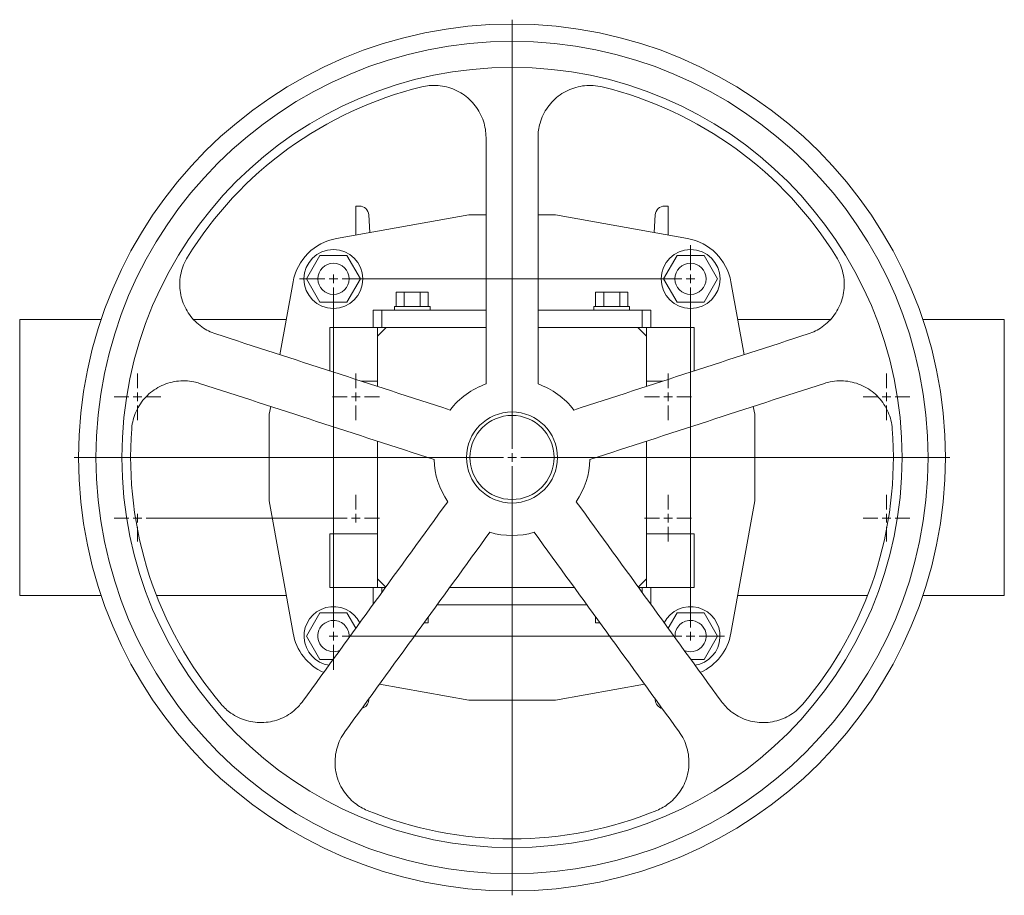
# Model space of a CAD drawing. Header units: millimetres. Extents: x -747 to 586, y -142 to 3804.
# Tile 1 of 4: x -747 to -179, y -142 to 363. Entities that reach past the tile are written whole.
import ezdxf

# ---------------------------------------------------------------- set-up
doc = ezdxf.new("R2010")
doc.units = ezdxf.units.MM

# ---------------------------------------------------------------- blocks, each defined once
blk = doc.blocks.new('SW_CENTERMARKSYMBOL_37')
at = {"color": 0, "linetype": 'Continuous', "lineweight": 0}
for p, q in [((0, 5), (0, 13.5)), ((-5, 0), (-13.5, 0)), ((0, 0), (-2.5, 0)), ((0, 0), (0, 2.5)), ((0, 0), (0, -2.5)), ((0, 0), (2.5, 0)), ((5, 0), (13.5, 0)), ((0, -5), (0, -13.5))]:
    blk.add_line(p, q, dxfattribs=at)
blk = doc.blocks.new('SW_CENTERMARKSYMBOL_38')
at = {"color": 0, "linetype": 'Continuous', "lineweight": 0}
for p, q in [((0, 5), (0, 13.5)), ((-5, 0), (-13.5, 0)), ((0, 0), (-2.5, 0)), ((0, 0), (0, 2.5)), ((0, 0), (0, -2.5)), ((0, 0), (2.5, 0)), ((5, 0), (13.5, 0)), ((0, -5), (0, -13.5))]:
    blk.add_line(p, q, dxfattribs=at)
blk = doc.blocks.new('SW_CENTERMARKSYMBOL_39')
at = {"color": 0, "linetype": 'Continuous', "lineweight": 0}
for p, q in [((0, 5), (0, 13.5)), ((-5, 0), (-13.5, 0)), ((0, 0), (-2.5, 0)), ((0, 0), (0, 2.5)), ((0, 0), (0, -2.5)), ((0, 0), (2.5, 0)), ((5, 0), (13.5, 0)), ((0, -5), (0, -13.5))]:
    blk.add_line(p, q, dxfattribs=at)
blk = doc.blocks.new('SW_CENTERMARKSYMBOL_40')
at = {"color": 0, "linetype": 'Continuous', "lineweight": 0}
for p, q in [((0, 5), (0, 13.5)), ((-5, 0), (-13.5, 0)), ((0, 0), (-2.5, 0)), ((0, 0), (0, 2.5)), ((0, 0), (0, -2.5)), ((0, 0), (2.5, 0)), ((5, 0), (13.5, 0)), ((0, -5), (0, -13.5))]:
    blk.add_line(p, q, dxfattribs=at)
blk = doc.blocks.new('SW_CENTERMARKSYMBOL_41')
at = {"color": 0, "linetype": 'Continuous', "lineweight": 0}
for p, q in [((0, 5), (0, 13.5)), ((-5, 0), (-13.5, 0)), ((0, 0), (-2.5, 0)), ((0, 0), (0, 2.5)), ((0, 0), (0, -2.5)), ((0, 0), (2.5, 0)), ((5, 0), (13.5, 0)), ((0, -5), (0, -13.5))]:
    blk.add_line(p, q, dxfattribs=at)
blk = doc.blocks.new('SW_CENTERMARKSYMBOL_42')
at = {"color": 0, "linetype": 'Continuous', "lineweight": 0}
for p, q in [((0, 5), (0, 13.5)), ((-5, 0), (-13.5, 0)), ((0, 0), (-2.5, 0)), ((0, 0), (0, 2.5)), ((0, 0), (0, -2.5)), ((0, 0), (2.5, 0)), ((5, 0), (13.5, 0)), ((0, -5), (0, -13.5))]:
    blk.add_line(p, q, dxfattribs=at)
blk = doc.blocks.new('SW_CENTERMARKSYMBOL_43')
at = {"color": 0, "linetype": 'Continuous', "lineweight": 0}
for p, q in [((126, 5), (126, 13.5)), ((-5, 0), (-13.5, 0)), ((0, 0), (-2.5, 0)), ((0, 0), (0, 2.5)), ((0, 0), (0, -2.5)), ((0, 0), (2.5, 0)), ((5, 0), (13.5, 0)), ((5, 0), (121, 0)), ((121, 0), (112.5, 0)), ((126, 0), (123.5, 0)), ((126, 0), (126, 2.5)), ((126, 0), (126, -2.5)), ((126, 0), (128.5, 0)), ((131, 0), (139.5, 0)), ((0, -5), (0, -13.5))]:
    blk.add_line(p, q, dxfattribs=at)
blk = doc.blocks.new('SW_CENTERMARKSYMBOL_44')
at = {"color": 0, "linetype": 'Continuous', "lineweight": 0}
for p, q in [((0, 5), (0, 252.5)), ((-5, 0), (-252.5, 0)), ((0, 0), (-2.5, 0)), ((0, 0), (0, 2.5)), ((0, 0), (0, -2.5)), ((0, 0), (2.5, 0)), ((5, 0), (252.5, 0)), ((0, -5), (0, -252.5))]:
    blk.add_line(p, q, dxfattribs=at)
blk = doc.blocks.new('SW_CENTERMARKSYMBOL_45')
at = {"color": 0, "linetype": 'Continuous', "lineweight": 0}
for p, q in [((206, 211), (206, 225.5)), ((-5, 206), (-19.5, 206)), ((0, 206), (-2.5, 206)), ((0, 206), (0, 208.5)), ((0, 206), (0, 203.5)), ((0, 206), (2.5, 206)), ((5, 206), (201, 206)), ((201, 206), (186.5, 206)), ((206, 206), (203.5, 206)), ((206, 206), (206, 208.5)), ((206, 206), (206, 203.5)), ((206, 206), (208.5, 206)), ((0, 201), (0, 186.5)), ((0, 201), (0, 5)), ((206, 201), (206, 5)), ((206, 5), (206, 19.5)), ((0, 0), (-2.5, 0)), ((0, 0), (0, 2.5)), ((0, 0), (0, -2.5)), ((0, 0), (2.5, 0)), ((5, 0), (19.5, 0)), ((5, 0), (201, 0)), ((206, 0), (203.5, 0)), ((206, 0), (206, 2.5)), ((206, 0), (206, -2.5)), ((206, 0), (208.5, 0)), ((211, 0), (225.5, 0)), ((0, -5), (0, -19.5))]:
    blk.add_line(p, q, dxfattribs=at)

msp = doc.modelspace()

# ---------------------------------------------------------------- linework, layer by layer
at = {"color": 7, "linetype": 'Continuous', "lineweight": 15}
for p, q in [((-487.93, 250.11), (-564.21, 236.41)), ((-552.93, 238.44), (-552.93, 255.11)), ((-552.93, 255.11), (-551.06, 255.11)), ((-545.58, 249.99), (-544.87, 239.89)), ((-477.93, 250.11), (-487.93, 250.11)), ((-437.93, 250.11), (-447.93, 250.11)), ((-361.66, 236.41), (-437.93, 250.11)), ((-381, 239.89), (-380.29, 249.99)), ((-374.81, 255.11), (-372.93, 255.11)), ((-372.93, 255.11), (-372.93, 238.44)), ((-573.73, 226.61), (-581.52, 213.11)), ((-558.14, 226.61), (-573.73, 226.61)), ((-550.35, 213.11), (-558.14, 226.61)), ((-367.73, 226.61), (-375.52, 213.11)), ((-352.14, 226.61), (-367.73, 226.61)), ((-344.35, 213.11), (-352.14, 226.61)), ((-589.24, 211.38), (-596.78, 169.37)), ((-581.52, 213.11), (-573.73, 199.61)), ((-558.14, 199.61), (-550.35, 213.11)), ((-375.52, 213.11), (-367.73, 199.61)), ((-352.14, 199.61), (-344.35, 213.11)), ((-329.08, 169.37), (-336.62, 211.38)), ((-529.67, 205.51), (-529.67, 197.11)), ((-525.05, 205.51), (-529.67, 205.51)), ((-525.05, 205.51), (-525.05, 197.11)), ((-515.82, 205.51), (-525.05, 205.51)), ((-515.82, 205.51), (-515.82, 197.11)), ((-511.2, 205.51), (-515.82, 205.51)), ((-511.2, 205.51), (-511.2, 197.11)), ((-414.67, 205.51), (-414.67, 197.11)), ((-410.05, 205.51), (-414.67, 205.51)), ((-410.05, 205.51), (-410.05, 197.11)), ((-400.82, 205.51), (-410.05, 205.51)), ((-400.82, 205.51), (-400.82, 197.11)), ((-396.2, 205.51), (-400.82, 205.51)), ((-396.2, 205.51), (-396.2, 197.11)), ((-573.73, 199.61), (-558.14, 199.61)), ((-367.73, 199.61), (-352.14, 199.61)), ((-542.93, 195.11), (-542.93, 185.11)), ((-537.93, 195.11), (-542.93, 195.11)), ((-537.93, 195.11), (-537.93, 185.11)), ((-477.93, 195.11), (-537.93, 195.11)), ((-530.68, 197.11), (-530.68, 195.11)), ((-510.18, 197.11), (-530.68, 197.11)), ((-510.18, 195.11), (-510.18, 197.11)), ((-387.93, 195.11), (-447.93, 195.11)), ((-415.68, 197.11), (-415.68, 195.11)), ((-395.18, 197.11), (-415.68, 197.11)), ((-395.18, 195.11), (-395.18, 197.11)), ((-387.93, 195.11), (-387.93, 185.11)), ((-382.93, 195.11), (-387.93, 195.11)), ((-382.93, 195.11), (-382.93, 185.11)), ((-746.93, 30.61), (-746.93, 189.61)), ((-746.93, 189.61), (-699.96, 189.61)), ((-646.53, 189.61), (-593.15, 189.61)), ((-279.34, 189.61), (-332.72, 189.61)), ((-178.93, 189.61), (-225.91, 189.61)), ((-178.93, 30.61), (-178.93, 189.61)), ((-542.93, 185.11), (-567.93, 185.11)), ((-567.93, 159.99), (-567.93, 185.11)), ((-537.93, 185.11), (-542.93, 185.11)), ((-535.43, 185.11), (-540.43, 180.11)), ((-540.43, 180.11), (-540.43, 185.11)), ((-535.43, 185.11), (-537.93, 185.11)), ((-477.93, 185.11), (-535.43, 185.11)), ((-390.43, 185.11), (-447.93, 185.11)), ((-385.43, 180.11), (-390.43, 185.11)), ((-387.93, 185.11), (-390.43, 185.11)), ((-382.93, 185.11), (-387.93, 185.11)), ((-385.43, 180.11), (-385.43, 185.11)), ((-357.93, 185.11), (-382.93, 185.11)), ((-357.93, 159.99), (-357.93, 185.11)), ((-540.43, 180.11), (-540.43, 151.06)), ((-385.43, 151.06), (-385.43, 180.11)), ((-549.81, 154.11), (-540.43, 154.11)), ((-385.43, 154.11), (-376.06, 154.11)), ((-602.13, 139.56), (-602.93, 135.11)), ((-322.93, 135.11), (-323.73, 139.56)), ((-602.93, 135.11), (-602.93, 85.11)), ((-322.93, 85.11), (-322.93, 135.11)), ((-540.43, 119.51), (-540.43, 40.11)), ((-385.43, 40.11), (-385.43, 119.51)), ((-602.93, 85.11), (-589.24, 8.83)), ((-336.62, 8.83), (-322.93, 85.11)), ((-567.93, 35.11), (-567.93, 66.11)), ((-540.43, 66.11), (-567.93, 66.11)), ((-357.93, 66.11), (-385.43, 66.11)), ((-357.93, 35.11), (-357.93, 66.11)), ((-540.43, 40.11), (-535.74, 35.41)), ((-540.43, 35.11), (-540.43, 40.11)), ((-390.13, 35.41), (-385.43, 40.11)), ((-385.43, 35.11), (-385.43, 40.11)), ((-542.93, 35.11), (-567.93, 35.11)), ((-542.93, 25.51), (-542.93, 35.11)), ((-537.93, 35.11), (-542.93, 35.11)), ((-537.93, 32.4), (-537.93, 35.11)), ((-535.97, 35.11), (-537.93, 35.11)), ((-498.88, 35.11), (-426.98, 35.11)), ((-387.93, 35.11), (-389.9, 35.11)), ((-387.93, 32.4), (-387.93, 35.11)), ((-382.93, 35.11), (-387.93, 35.11)), ((-382.93, 25.51), (-382.93, 35.11)), ((-357.93, 35.11), (-382.93, 35.11)), ((-699.96, 30.61), (-746.93, 30.61)), ((-593.15, 30.61), (-668.07, 30.61)), ((-332.72, 30.61), (-257.8, 30.61)), ((-225.91, 30.61), (-178.93, 30.61)), ((-419.72, 25.11), (-506.15, 25.11)), ((-573.73, 20.61), (-581.52, 7.11)), ((-558.14, 20.61), (-573.73, 20.61)), ((-552.99, 11.68), (-558.14, 20.61)), ((-511.2, 14.71), (-511.2, 18.16)), ((-414.67, 14.71), (-414.67, 18.16)), ((-367.73, 20.61), (-372.88, 11.68)), ((-352.14, 20.61), (-367.73, 20.61)), ((-344.35, 7.11), (-352.14, 20.61)), ((-511.2, 14.71), (-513.71, 14.71)), ((-412.16, 14.71), (-414.67, 14.71)), ((-581.52, 7.11), (-573.73, -6.39)), ((-352.14, -6.39), (-344.35, 7.11)), ((-573.73, -6.39), (-566.12, -6.39)), ((-359.75, -6.39), (-352.14, -6.39)), ((-539.4, -20.66), (-487.93, -29.89)), ((-437.93, -29.89), (-386.47, -20.66)), ((-545.58, -29.78), (-545.53, -29.1)), ((-487.93, -29.89), (-437.93, -29.89)), ((-380.34, -29.1), (-380.29, -29.78))]:
    msp.add_line(p, q, dxfattribs=at)
for centre, radius in [((-462.93, 110.11), 250), ((-462.93, 110.11), 240), ((-462.93, 110.11), 225), ((-565.93, 213.11), 17), ((-359.93, 213.11), 17), ((-565.93, 213.11), 9), ((-359.93, 213.11), 9), ((-462.93, 110.11), 26.25), ((-462.93, 110.11), 24.25)]:
    msp.add_circle(centre, radius, dxfattribs=at)
for centre, radius, start, end in [((-462.93, 110.11), 220, 103.7002, 148.2998), ((-462.93, 110.11), 220, 31.7002, 76.2998), ((-551.06, 249.61), 5.5, 4, 90), ((-374.81, 249.61), 5.5, 90, 176), ((-558.73, 205.9), 31, 100.1755, 169.8245), ((-367.14, 205.9), 31, 10.1755, 79.8245), ((-462.93, 110.11), 45, 109.4712, 142.5288), ((-462.93, 110.11), 45, 37.4712, 70.5288), ((-462.93, 110.11), 220, 175.7002, 220.2998), ((-462.93, 110.11), 220, 319.7002, 4.2998), ((-462.93, 110.11), 45, 181.4712, 214.5288), ((-462.93, 110.11), 45, 325.4712, 358.5288), ((-462.93, 110.11), 45, 253.4712, 286.5288), ((-565.93, 7.11), 17, 26.6553, 261.4958), ((-359.93, 7.11), 17, 278.4299, 153.4403), ((-565.93, 7.11), 9, 90, 294.9619), ((-565.93, 7.11), 9, 352.3129, 90), ((-359.93, 7.11), 9, 90, 187.8975), ((-359.93, 7.11), 9, 245.9846, 90), ((-558.73, 14.31), 31, 190.1755, 245.588), ((-367.14, 14.31), 31, 294.4465, 349.8245), ((-551.06, -29.39), 5.5, 286.5855, 356), ((-374.81, -29.39), 5.5, 184, 254.3129), ((-462.93, 110.11), 220, 247.7002, 292.2998)]:
    msp.add_arc(centre, radius, start, end, dxfattribs=at)
for points, knots in [([(-477.93, 294.7), (-478.01, 296.28), (-478.16, 299.45), (-479.34, 304.19), (-481.28, 308.76), (-484.01, 313.03), (-487.41, 316.77), (-491.38, 319.89), (-495.82, 322.29), (-500.59, 323.94), (-505.58, 324.73), (-510.46, 324.75), (-513.57, 324.14), (-515.04, 323.85)], [0, 0, 0, 0, 0.0879686, 0.1759373, 0.2693851, 0.3628306, 0.4555887, 0.5483436, 0.6407352, 0.733124, 0.8255321, 0.9179386, 1, 1, 1, 1]), ([(-410.83, 323.85), (-412.56, 324.18), (-415.95, 324.82), (-421.11, 324.66), (-426.11, 323.72), (-430.87, 321.92), (-435.28, 319.36), (-439.17, 316.08), (-442.47, 312.21), (-445.07, 307.82), (-446.79, 303.32), (-447.76, 298.91), (-447.88, 296.1), (-447.93, 294.7)], [0, 0, 0, 0, 0.096709, 0.189568, 0.28243, 0.375805, 0.469184, 0.562533, 0.655885, 0.750012, 0.844141, 0.922071, 1, 1, 1, 1]), ([(-477.93, 152.53), (-477.93, 176.27), (-477.93, 223.67), (-477.93, 271.05), (-477.93, 294.7)], [0, 0, 0, 0, 0.500803, 1, 1, 1, 1]), ([(-447.93, 294.7), (-447.93, 271.05), (-447.93, 223.67), (-447.93, 176.27), (-447.93, 152.53)], [0, 0, 0, 0, 0.499197, 1, 1, 1, 1]), ([(-650.11, 225.71), (-650.92, 224.25), (-652.54, 221.32), (-654, 216.48), (-654.7, 211.47), (-654.52, 206.43), (-653.52, 201.48), (-651.69, 196.77), (-649.11, 192.42), (-645.83, 188.56), (-642.08, 185.43), (-638.07, 182.99), (-635.26, 181.94), (-633.86, 181.41)], [0, 0, 0, 0, 0.0916149, 0.1840443, 0.2764752, 0.3688862, 0.4612999, 0.5540878, 0.6468784, 0.7403622, 0.8338472, 0.9169239, 1, 1, 1, 1]), ([(-292.01, 181.41), (-290.61, 181.94), (-287.8, 182.99), (-283.79, 185.43), (-280.04, 188.56), (-276.76, 192.42), (-274.18, 196.77), (-272.35, 201.48), (-271.35, 206.43), (-271.17, 211.47), (-271.87, 216.48), (-273.33, 221.32), (-274.95, 224.25), (-275.76, 225.71)], [0, 0, 0, 0, 0.0830761, 0.1661528, 0.2596378, 0.3531216, 0.4459122, 0.5387001, 0.6311138, 0.7235248, 0.8159557, 0.9083851, 1, 1, 1, 1]), ([(-633.86, 181.41), (-611.36, 174.11), (-566.31, 159.46), (-521.23, 144.82), (-498.65, 137.48)], [0, 0, 0, 0, 0.499197, 1, 1, 1, 1]), ([(-427.22, 137.48), (-404.64, 144.82), (-359.56, 159.46), (-314.5, 174.11), (-292.01, 181.41)], [0, 0, 0, 0, 0.500803, 1, 1, 1, 1]), ([(-643.13, 152.88), (-644.21, 153.19), (-646.92, 153.97), (-651.42, 154.46), (-656.5, 154.22), (-661.45, 153.09), (-666.15, 151.17), (-670.46, 148.47), (-674.27, 145.1), (-677.43, 141.13), (-679.9, 136.71), (-681.56, 131.94), (-682.16, 128.5), (-682.31, 126.72), (-682.31, 126.6)], [0, 0, 0, 0, 0.062483, 0.156353, 0.250221, 0.343572, 0.436921, 0.530298, 0.623672, 0.716428, 0.809182, 0.901324, 0.993466, 1, 1, 1, 1]), ([(-243.55, 126.6), (-243.76, 128.26), (-244.18, 131.58), (-245.83, 136.36), (-248.23, 140.82), (-251.37, 144.85), (-255.15, 148.29), (-259.47, 151.05), (-264.19, 153.03), (-269.18, 154.19), (-274.29, 154.47), (-278.86, 154), (-281.61, 153.21), (-282.74, 152.88)], [0, 0, 0, 0, 0.091844, 0.1836889, 0.2768766, 0.3700667, 0.4639674, 0.5578715, 0.6521591, 0.74645, 0.840721, 0.9349932, 1, 1, 1, 1]), ([(-507.92, 108.95), (-530.5, 116.29), (-575.58, 130.93), (-620.64, 145.57), (-643.13, 152.88)], [0, 0, 0, 0, 0.500803, 1, 1, 1, 1]), ([(-282.74, 152.88), (-305.23, 145.57), (-350.29, 130.93), (-395.37, 116.29), (-417.95, 108.95)], [0, 0, 0, 0, 0.499197, 1, 1, 1, 1]), ([(-583.57, -30.42), (-569.67, -11.28), (-541.82, 27.05), (-513.96, 65.39), (-500.01, 84.6)], [0, 0, 0, 0, 0.499197, 1, 1, 1, 1]), ([(-425.86, 84.6), (-411.91, 65.39), (-384.05, 27.05), (-356.2, -11.28), (-342.3, -30.42)], [0, 0, 0, 0, 0.500803, 1, 1, 1, 1]), ([(-475.74, 66.96), (-489.69, 47.76), (-517.55, 9.41), (-545.4, -28.92), (-559.3, -48.05)], [0, 0, 0, 0, 0.500803, 1, 1, 1, 1]), ([(-366.57, -48.05), (-380.47, -28.92), (-408.32, 9.41), (-436.18, 47.76), (-450.13, 66.96)], [0, 0, 0, 0, 0.499197, 1, 1, 1, 1]), ([(-630.72, -32.19), (-629.86, -33.13), (-628.15, -35), (-624.83, -37.64), (-620.82, -39.99), (-616.08, -41.78), (-611.12, -42.74), (-606.07, -42.88), (-601.07, -42.15), (-596.24, -40.61), (-591.76, -38.26), (-587.32, -34.98), (-584.91, -32.05), (-583.57, -30.42)], [0, 0, 0, 0, 0.0699294, 0.1398589, 0.2324192, 0.3249816, 0.4175206, 0.5100632, 0.603027, 0.6959947, 0.7896697, 0.8833468, 1, 1, 1, 1]), ([(-342.3, -30.42), (-341.45, -31.49), (-339.76, -33.63), (-336.46, -36.59), (-332.48, -39.23), (-327.81, -41.3), (-322.85, -42.54), (-317.75, -42.93), (-312.66, -42.44), (-307.73, -41.12), (-303.12, -38.97), (-298.79, -36.06), (-296.39, -33.51), (-295.15, -32.19)], [0, 0, 0, 0, 0.07571, 0.151419, 0.245458, 0.339496, 0.433559, 0.527618, 0.621205, 0.714788, 0.807661, 0.900532, 1, 1, 1, 1]), ([(-559.3, -48.05), (-560.27, -49.53), (-562.16, -52.44), (-563.97, -57.3), (-564.99, -62.31), (-565.12, -67.43), (-564.4, -72.5), (-562.81, -77.36), (-560.45, -81.89), (-557.35, -85.94), (-553.85, -89.19), (-550.17, -91.72), (-547.67, -92.87), (-546.41, -93.44)], [0, 0, 0, 0, 0.097927, 0.192118, 0.286307, 0.380519, 0.474728, 0.568513, 0.662295, 0.75536, 0.848423, 0.924212, 1, 1, 1, 1]), ([(-379.45, -93.44), (-378.2, -92.87), (-375.69, -91.72), (-372.02, -89.19), (-368.52, -85.94), (-365.42, -81.89), (-363.05, -77.36), (-361.47, -72.5), (-360.75, -67.43), (-360.88, -62.31), (-361.9, -57.3), (-363.71, -52.44), (-365.6, -49.53), (-366.57, -48.05)], [0, 0, 0, 0, 0.075788, 0.151577, 0.24464, 0.337705, 0.431487, 0.525272, 0.619481, 0.713693, 0.807882, 0.902073, 1, 1, 1, 1])]:
    msp.add_open_spline(points, degree=3, knots=knots, dxfattribs=at)

# ---------------------------------------------------------------- block references
at = {"color": 7, "linetype": 'Continuous', "lineweight": 0}
for name, p in [('SW_CENTERMARKSYMBOL_44', (-462.93, 110.11)), ('SW_CENTERMARKSYMBOL_45', (-565.93, 7.11)), ('SW_CENTERMARKSYMBOL_41', (-678.93, 145.11)), ('SW_CENTERMARKSYMBOL_40', (-552.93, 145.11)), ('SW_CENTERMARKSYMBOL_39', (-372.93, 145.11)), ('SW_CENTERMARKSYMBOL_38', (-246.93, 145.11)), ('SW_CENTERMARKSYMBOL_43', (-678.93, 75.11)), ('SW_CENTERMARKSYMBOL_42', (-372.93, 75.11)), ('SW_CENTERMARKSYMBOL_37', (-246.93, 75.11))]:
    msp.add_blockref(name, p, dxfattribs=at)

doc.saveas('drawing.dxf')
